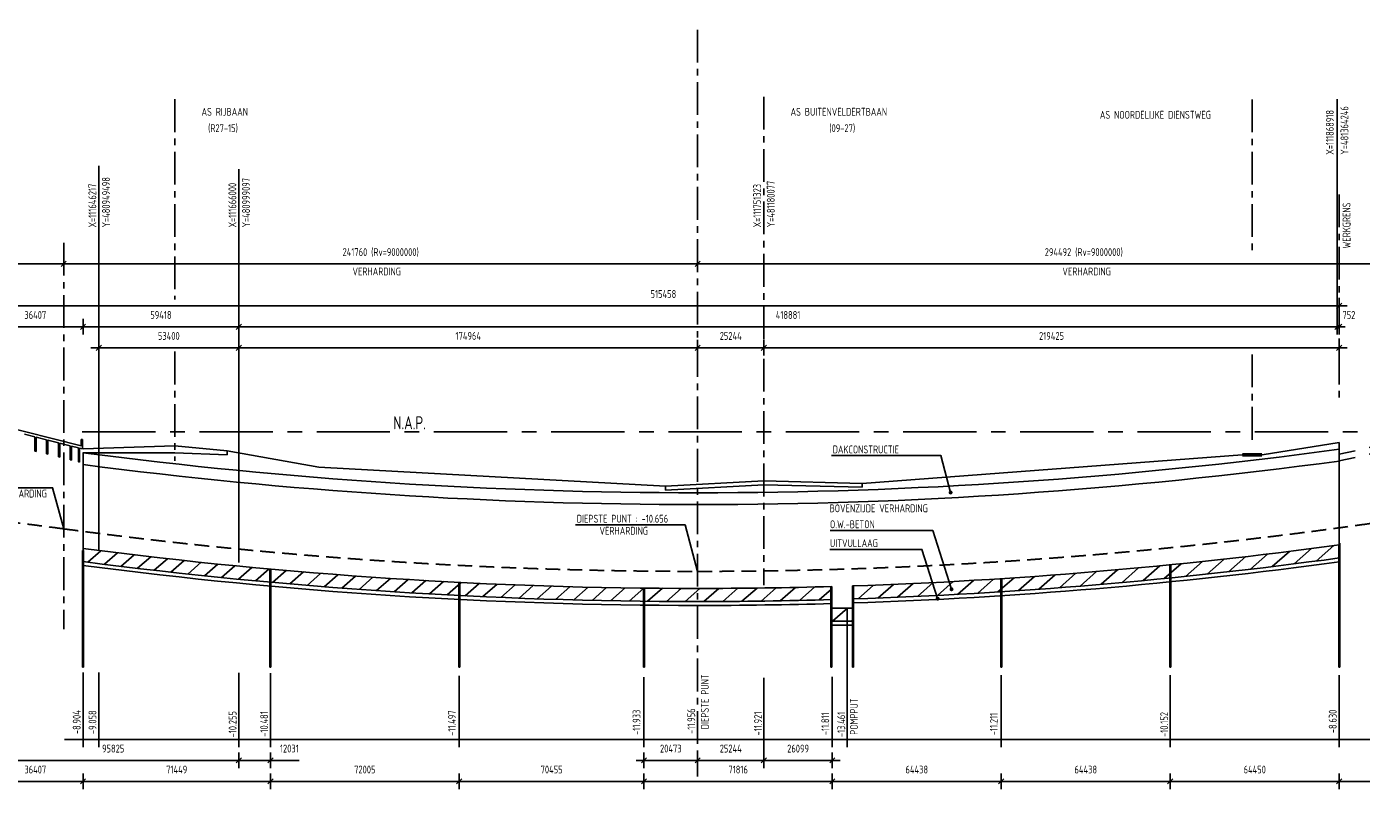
# Model space of a CAD drawing. Extents: x 0 to 1189000, y 0 to 841000.
# Tile 6 of 20: x 280356 to 789293, y 312884 to 612687. Entities that reach past the tile are written whole.
import ezdxf
from ezdxf.enums import TextEntityAlignment as Align

# ---------------------------------------------------------------- set-up
doc = ezdxf.new("R2010")
doc.units = 0
doc.header["$LTSCALE"] = 10000
doc.header["$MEASUREMENT"] = 0
for name, pattern in [('CENTER', [2, 1.25, -0.25, 0.25, -0.25]), ('DASHED', [0.75, 0.5, -0.25]), ('HIDDEN', [0.375, 0.25, -0.125])]:
    doc.linetypes.add(name, pattern=pattern)
doc.layers.get('0').update_dxf_attribs({"linetype": 'CONTINUOUS'})
doc.layers.get('DEFPOINTS').update_dxf_attribs({"linetype": 'CONTINUOUS'})
for name, color, linetype in [('291', 7, 'CONTINUOUS'), ('3001', 7, 'CONTINUOUS'), ('3002', 2, 'CONTINUOUS'), ('3003', 4, 'CONTINUOUS'), ('3071', 7, 'CONTINUOUS'), ('3081', 7, 'CONTINUOUS'), ('3082', 2, 'CONTINUOUS'), ('3083', 4, 'CONTINUOUS'), ('3091', 7, 'CONTINUOUS')]:
    doc.layers.add(name, color=color, linetype=linetype)
doc.styles.add('ISO', font='ISO', dxfattribs={"width": 0.8})
doc.styles.get("Standard").update_dxf_attribs({"font": 'SIMPLEX.SHX'})
doc.dimstyles.get("Standard").update_dxf_attribs({"dimtxt": 0.18, "dimasz": 0.18, "dimexe": 0.18, "dimexo": 0.0625, "dimgap": 0.09, "dimtad": 0, "dimtih": 1, "dimtoh": 1, "dimdec": 4, "dimzin": 0, "dimtxsty": 'STANDARD', "dimcen": 0.09, "dimazin": 3, "dimtfac": 1, "dimtdec": 4, "dimtofl": 0, "dimtmove": 0, "dimatfit": 3, "dimtolj": 1, "dimtzin": 0})

# ---------------------------------------------------------------- blocks, each defined once
blk = doc.blocks.new('DIMTICK')
at = {"color": 2}
blk.add_line((-1, -1), (1, 1), dxfattribs=at)
for p, q in [((3, 0), (-1, 0)), ((0, -3), (0, 3))]:
    blk.add_line(p, q)
blk = doc.blocks.new('*D16')
at = {"color": 0, "linetype": 'BYBLOCK'}
blk.add_line((516745, 324709), (586561, 324709), dxfattribs=at)
at = {"layer": 'DEFPOINTS', "color": 0, "linetype": 'BYBLOCK'}
for p in [(515745, 324543), (587561, 324709), (587561, 324543)]:
    blk.add_point(p, dxfattribs=at)
at = {"color": 0, "linetype": 'BYBLOCK', "xscale": 1000, "yscale": 1000, "zscale": 1000, "rotation": 180}
blk.add_blockref('DIMTICK', (515745, 324709), dxfattribs=at)
at = {"color": 0, "linetype": 'BYBLOCK', "xscale": 1000, "yscale": 1000, "zscale": 1000}
blk.add_blockref('DIMTICK', (587561, 324709), dxfattribs=at)
at = {"color": 2, "linetype": 'BYBLOCK', "style": 'ISO', "width": 0.8}
blk.add_text('71816', height=3000, dxfattribs=at).set_placement((551653, 327708), align=Align.CENTER)
blk = doc.blocks.new('*D5')
at = {"color": 0, "linetype": 'BYBLOCK'}
blk.add_line((582845, 399055), (606089, 399055), dxfattribs=at)
at = {"layer": 'DEFPOINTS', "color": 0, "linetype": 'BYBLOCK'}
for p in [(581845, 399120), (607089, 399120), (607089, 399055)]:
    blk.add_point(p, dxfattribs=at)
at = {"color": 0, "linetype": 'BYBLOCK', "xscale": 1000, "yscale": 1000, "zscale": 1000, "rotation": 180}
blk.add_blockref('DIMTICK', (581845, 399055), dxfattribs=at)
at = {"color": 0, "linetype": 'BYBLOCK', "xscale": 1000, "yscale": 1000, "zscale": 1000}
blk.add_blockref('DIMTICK', (607089, 399055), dxfattribs=at)
at = {"color": 2, "linetype": 'BYBLOCK', "style": 'ISO', "width": 0.8}
blk.add_text('25244', height=3000, dxfattribs=at).set_placement((594467, 402053), align=Align.CENTER)
blk = doc.blocks.new('*D14')
at = {"color": 0, "linetype": 'BYBLOCK'}
blk.add_line((535218, 332709), (516745, 332709), dxfattribs=at)
at = {"layer": 'DEFPOINTS', "color": 0, "linetype": 'BYBLOCK'}
for p in [(515745, 332709), (515745, 332709), (536218, 332709)]:
    blk.add_point(p, dxfattribs=at)
at = {"color": 0, "linetype": 'BYBLOCK', "xscale": 1000, "yscale": 1000, "zscale": 1000, "rotation": 180}
blk.add_blockref('DIMTICK', (515745, 332709), dxfattribs=at)
at = {"color": 0, "linetype": 'BYBLOCK', "xscale": 1000, "yscale": 1000, "zscale": 1000}
blk.add_blockref('DIMTICK', (536218, 332709), dxfattribs=at)
at = {"color": 2, "linetype": 'BYBLOCK', "style": 'ISO', "width": 0.8}
blk.add_text('20473', height=3000, dxfattribs=at).set_placement((525982, 335708), align=Align.CENTER)
blk = doc.blocks.new('*D15')
at = {"color": 0, "linetype": 'BYBLOCK'}
blk.add_line((562462, 332709), (586561, 332709), dxfattribs=at)
at = {"layer": 'DEFPOINTS', "color": 0, "linetype": 'BYBLOCK'}
for p in [(561462, 332709), (587561, 332709), (587561, 332709)]:
    blk.add_point(p, dxfattribs=at)
at = {"color": 0, "linetype": 'BYBLOCK', "xscale": 1000, "yscale": 1000, "zscale": 1000, "rotation": 180}
blk.add_blockref('DIMTICK', (561462, 332709), dxfattribs=at)
at = {"color": 0, "linetype": 'BYBLOCK', "xscale": 1000, "yscale": 1000, "zscale": 1000}
blk.add_blockref('DIMTICK', (587561, 332709), dxfattribs=at)
at = {"color": 2, "linetype": 'BYBLOCK', "style": 'ISO', "width": 0.8}
blk.add_text('26099', height=3000, dxfattribs=at).set_placement((574512, 335708), align=Align.CENTER)
blk = doc.blocks.new('*D22')
at = {"color": 0, "linetype": 'BYBLOCK'}
blk.add_line((717437, 324709), (779887, 324709), dxfattribs=at)
at = {"layer": 'DEFPOINTS', "color": 0, "linetype": 'BYBLOCK'}
for p in [(716437, 324543), (780887, 324709), (780887, 324543)]:
    blk.add_point(p, dxfattribs=at)
at = {"color": 0, "linetype": 'BYBLOCK', "xscale": 1000, "yscale": 1000, "zscale": 1000, "rotation": 180}
blk.add_blockref('DIMTICK', (716437, 324709), dxfattribs=at)
at = {"color": 0, "linetype": 'BYBLOCK', "xscale": 1000, "yscale": 1000, "zscale": 1000}
blk.add_blockref('DIMTICK', (780887, 324709), dxfattribs=at)
at = {"color": 2, "linetype": 'BYBLOCK', "style": 'ISO', "width": 0.8}
blk.add_text('64450', height=3000, dxfattribs=at).set_placement((748662, 327708), align=Align.CENTER)
blk = doc.blocks.new('*D18')
at = {"color": 0, "linetype": 'BYBLOCK'}
blk.add_line((652999, 324709), (715437, 324709), dxfattribs=at)
at = {"layer": 'DEFPOINTS', "color": 0, "linetype": 'BYBLOCK'}
for p in [(651999, 324543), (716437, 324709), (716437, 324543)]:
    blk.add_point(p, dxfattribs=at)
at = {"color": 0, "linetype": 'BYBLOCK', "xscale": 1000, "yscale": 1000, "zscale": 1000, "rotation": 180}
blk.add_blockref('DIMTICK', (651999, 324709), dxfattribs=at)
at = {"color": 0, "linetype": 'BYBLOCK', "xscale": 1000, "yscale": 1000, "zscale": 1000}
blk.add_blockref('DIMTICK', (716437, 324709), dxfattribs=at)
at = {"color": 2, "linetype": 'BYBLOCK', "style": 'ISO', "width": 0.8}
blk.add_text('64438', height=3000, dxfattribs=at).set_placement((684218, 327708), align=Align.CENTER)
blk = doc.blocks.new('*D17')
at = {"color": 0, "linetype": 'BYBLOCK'}
blk.add_line((588561, 324709), (650999, 324709), dxfattribs=at)
at = {"layer": 'DEFPOINTS', "color": 0, "linetype": 'BYBLOCK'}
for p in [(587561, 324543), (651999, 324709), (651999, 324543)]:
    blk.add_point(p, dxfattribs=at)
at = {"color": 0, "linetype": 'BYBLOCK', "xscale": 1000, "yscale": 1000, "zscale": 1000, "rotation": 180}
blk.add_blockref('DIMTICK', (587561, 324709), dxfattribs=at)
at = {"color": 0, "linetype": 'BYBLOCK', "xscale": 1000, "yscale": 1000, "zscale": 1000}
blk.add_blockref('DIMTICK', (651999, 324709), dxfattribs=at)
at = {"color": 2, "linetype": 'BYBLOCK', "style": 'ISO', "width": 0.8}
blk.add_text('64438', height=3000, dxfattribs=at).set_placement((619780, 327708), align=Align.CENTER)
blk = doc.blocks.new('*D21')
at = {"color": 0, "linetype": 'BYBLOCK'}
for p, q in [((360254, 332709), (359254, 332709)), ((361254, 332709), (373285, 332709)), ((374285, 332709), (375285, 332709)), ((375285, 332709), (384252, 332709))]:
    blk.add_line(p, q, dxfattribs=at)
at = {"layer": 'DEFPOINTS', "color": 0, "linetype": 'BYBLOCK'}
for p in [(361254, 332290), (373285, 332709), (373285, 332290)]:
    blk.add_point(p, dxfattribs=at)
at = {"color": 0, "linetype": 'BYBLOCK', "xscale": 1000, "yscale": 1000, "zscale": 1000}
blk.add_blockref('DIMTICK', (361254, 332709), dxfattribs=at)
at = {"color": 0, "linetype": 'BYBLOCK', "xscale": 1000, "yscale": 1000, "zscale": 1000, "rotation": 180}
blk.add_blockref('DIMTICK', (373285, 332709), dxfattribs=at)
at = {"color": 2, "linetype": 'BYBLOCK', "style": 'ISO', "width": 0.8}
blk.add_text('12031', height=3000, dxfattribs=at).set_placement((380519, 335708), align=Align.CENTER)
blk = doc.blocks.new('*D27')
at = {"color": 0, "linetype": 'BYBLOCK'}
blk.add_line((372285, 324709), (302836, 324709), dxfattribs=at)
at = {"layer": 'DEFPOINTS', "color": 0, "linetype": 'BYBLOCK'}
for p in [(301836, 324709), (301836, 324709), (373285, 324709)]:
    blk.add_point(p, dxfattribs=at)
at = {"color": 0, "linetype": 'BYBLOCK', "xscale": 1000, "yscale": 1000, "zscale": 1000, "rotation": 180}
blk.add_blockref('DIMTICK', (301836, 324709), dxfattribs=at)
at = {"color": 0, "linetype": 'BYBLOCK', "xscale": 1000, "yscale": 1000, "zscale": 1000}
blk.add_blockref('DIMTICK', (373285, 324709), dxfattribs=at)
at = {"color": 2, "linetype": 'BYBLOCK', "style": 'ISO', "width": 0.8}
blk.add_text('71449', height=3000, dxfattribs=at).set_placement((337561, 327708), align=Align.CENTER)
blk = doc.blocks.new('*D19')
at = {"color": 0, "linetype": 'BYBLOCK'}
blk.add_line((446290, 324709), (514745, 324709), dxfattribs=at)
at = {"layer": 'DEFPOINTS', "color": 0, "linetype": 'BYBLOCK'}
for p in [(445290, 324543), (515745, 324709), (515745, 324543)]:
    blk.add_point(p, dxfattribs=at)
at = {"color": 0, "linetype": 'BYBLOCK', "xscale": 1000, "yscale": 1000, "zscale": 1000, "rotation": 180}
blk.add_blockref('DIMTICK', (445290, 324709), dxfattribs=at)
at = {"color": 0, "linetype": 'BYBLOCK', "xscale": 1000, "yscale": 1000, "zscale": 1000}
blk.add_blockref('DIMTICK', (515745, 324709), dxfattribs=at)
at = {"color": 2, "linetype": 'BYBLOCK', "style": 'ISO', "width": 0.8}
blk.add_text('70455', height=3000, dxfattribs=at).set_placement((480518, 327708), align=Align.CENTER)
blk = doc.blocks.new('*D20')
at = {"color": 0, "linetype": 'BYBLOCK'}
blk.add_line((374285, 324709), (444290, 324709), dxfattribs=at)
at = {"layer": 'DEFPOINTS', "color": 0, "linetype": 'BYBLOCK'}
for p in [(373285, 324543), (445290, 324709), (445290, 324543)]:
    blk.add_point(p, dxfattribs=at)
at = {"color": 0, "linetype": 'BYBLOCK', "xscale": 1000, "yscale": 1000, "zscale": 1000, "rotation": 180}
blk.add_blockref('DIMTICK', (373285, 324709), dxfattribs=at)
at = {"color": 0, "linetype": 'BYBLOCK', "xscale": 1000, "yscale": 1000, "zscale": 1000}
blk.add_blockref('DIMTICK', (445290, 324709), dxfattribs=at)
at = {"color": 2, "linetype": 'BYBLOCK', "style": 'ISO', "width": 0.8}
blk.add_text('72005', height=3000, dxfattribs=at).set_placement((409288, 327708), align=Align.CENTER)
blk = doc.blocks.new('*D33')
at = {"color": 0, "linetype": 'BYBLOCK'}
blk.add_line((302836, 498169), (360254, 498169), dxfattribs=at)
at = {"layer": 'DEFPOINTS', "color": 0, "linetype": 'BYBLOCK'}
for p in [(301836, 498169), (361254, 498169), (361254, 498169)]:
    blk.add_point(p, dxfattribs=at)
at = {"color": 0, "linetype": 'BYBLOCK', "xscale": 1000, "yscale": 1000, "zscale": 1000, "rotation": 180}
blk.add_blockref('DIMTICK', (301836, 498169), dxfattribs=at)
at = {"color": 0, "linetype": 'BYBLOCK', "xscale": 1000, "yscale": 1000, "zscale": 1000}
blk.add_blockref('DIMTICK', (361254, 498169), dxfattribs=at)
at = {"color": 2, "linetype": 'BYBLOCK', "style": 'ISO', "width": 0.8}
blk.add_text('59418', height=3000, dxfattribs=at).set_placement((331545, 501168), align=Align.CENTER)
blk = doc.blocks.new('*D6')
at = {"color": 0, "linetype": 'BYBLOCK'}
blk.add_line((362254, 439491), (779135, 439491), dxfattribs=at)
at = {"layer": 'DEFPOINTS', "color": 0, "linetype": 'BYBLOCK'}
for p in [(361254, 439281), (780135, 439491), (780135, 439281)]:
    blk.add_point(p, dxfattribs=at)
at = {"color": 0, "linetype": 'BYBLOCK', "xscale": 1000, "yscale": 1000, "zscale": 1000, "rotation": 180}
blk.add_blockref('DIMTICK', (361254, 439491), dxfattribs=at)
at = {"color": 0, "linetype": 'BYBLOCK', "xscale": 1000, "yscale": 1000, "zscale": 1000}
blk.add_blockref('DIMTICK', (780135, 439491), dxfattribs=at)
at = {"color": 2, "linetype": 'BYBLOCK', "style": 'ISO', "width": 0.8}
blk.add_text('418881', height=3000, dxfattribs=at).set_placement((570695, 442490), align=Align.CENTER)
blk = doc.blocks.new('*D25')
at = {"color": 0, "linetype": 'BYBLOCK'}
blk.add_line((562462, 490169), (779887, 490169), dxfattribs=at)
at = {"layer": 'DEFPOINTS', "color": 0, "linetype": 'BYBLOCK'}
for p in [(561462, 490169), (780887, 490169), (780887, 490169)]:
    blk.add_point(p, dxfattribs=at)
at = {"color": 0, "linetype": 'BYBLOCK', "xscale": 1000, "yscale": 1000, "zscale": 1000, "rotation": 180}
blk.add_blockref('DIMTICK', (561462, 490169), dxfattribs=at)
at = {"color": 0, "linetype": 'BYBLOCK', "xscale": 1000, "yscale": 1000, "zscale": 1000}
blk.add_blockref('DIMTICK', (780887, 490169), dxfattribs=at)
at = {"color": 2, "linetype": 'BYBLOCK', "style": 'ISO', "width": 0.8}
blk.add_text('219425', height=3000, dxfattribs=at).set_placement((671175, 493168), align=Align.CENTER)
blk = doc.blocks.new('*D9')
at = {"color": 0, "linetype": 'BYBLOCK'}
blk.add_line((308854, 422335), (360254, 422335), dxfattribs=at)
at = {"layer": 'DEFPOINTS', "color": 0, "linetype": 'BYBLOCK'}
for p in [(307854, 422335), (361254, 422335), (361254, 422335)]:
    blk.add_point(p, dxfattribs=at)
at = {"color": 0, "linetype": 'BYBLOCK', "xscale": 1000, "yscale": 1000, "zscale": 1000, "rotation": 180}
blk.add_blockref('DIMTICK', (307854, 422335), dxfattribs=at)
at = {"color": 0, "linetype": 'BYBLOCK', "xscale": 1000, "yscale": 1000, "zscale": 1000}
blk.add_blockref('DIMTICK', (361254, 422335), dxfattribs=at)
at = {"color": 2, "linetype": 'BYBLOCK', "style": 'ISO', "width": 0.8}
blk.add_text('53400', height=3000, dxfattribs=at).set_placement((334554, 425333), align=Align.CENTER)
blk = doc.blocks.new('*D8')
at = {"color": 0, "linetype": 'BYBLOCK'}
blk.add_line((362254, 422335), (535218, 422335), dxfattribs=at)
at = {"layer": 'DEFPOINTS', "color": 0, "linetype": 'BYBLOCK'}
for p in [(361254, 422335), (536218, 422335), (536218, 422335)]:
    blk.add_point(p, dxfattribs=at)
at = {"color": 0, "linetype": 'BYBLOCK', "xscale": 1000, "yscale": 1000, "zscale": 1000, "rotation": 180}
blk.add_blockref('DIMTICK', (361254, 422335), dxfattribs=at)
at = {"color": 0, "linetype": 'BYBLOCK', "xscale": 1000, "yscale": 1000, "zscale": 1000}
blk.add_blockref('DIMTICK', (536218, 422335), dxfattribs=at)
at = {"color": 2, "linetype": 'BYBLOCK', "style": 'ISO', "width": 0.8}
blk.add_text('174964', height=3000, dxfattribs=at).set_placement((448736, 425333), align=Align.CENTER)
blk = doc.blocks.new('*D40')
at = {"color": 0, "linetype": 'BYBLOCK'}
blk.add_line((295458, 522169), (535218, 522169), dxfattribs=at)
at = {"layer": 'DEFPOINTS', "color": 0, "linetype": 'BYBLOCK'}
for p in [(294458, 520759), (536218, 522169), (536218, 457448)]:
    blk.add_point(p, dxfattribs=at)
at = {"color": 0, "linetype": 'BYBLOCK', "xscale": 1000, "yscale": 1000, "zscale": 1000, "rotation": 180}
blk.add_blockref('DIMTICK', (294458, 522169), dxfattribs=at)
at = {"color": 0, "linetype": 'BYBLOCK', "xscale": 1000, "yscale": 1000, "zscale": 1000}
blk.add_blockref('DIMTICK', (536218, 522169), dxfattribs=at)
at = {"color": 2, "linetype": 'BYBLOCK', "style": 'ISO', "width": 0.8}
blk.add_text('241760 (Rv=9000000)', height=3000, dxfattribs=at).set_placement((415338, 525168), align=Align.CENTER)
blk = doc.blocks.new('*D7')
at = {"color": 0, "linetype": 'BYBLOCK'}
blk.add_line((537218, 422335), (560462, 422335), dxfattribs=at)
at = {"layer": 'DEFPOINTS', "color": 0, "linetype": 'BYBLOCK'}
for p in [(536218, 422399), (561462, 422399), (561462, 422335)]:
    blk.add_point(p, dxfattribs=at)
at = {"color": 0, "linetype": 'BYBLOCK', "xscale": 1000, "yscale": 1000, "zscale": 1000, "rotation": 180}
blk.add_blockref('DIMTICK', (536218, 422335), dxfattribs=at)
at = {"color": 0, "linetype": 'BYBLOCK', "xscale": 1000, "yscale": 1000, "zscale": 1000}
blk.add_blockref('DIMTICK', (561462, 422335), dxfattribs=at)
at = {"color": 2, "linetype": 'BYBLOCK', "style": 'ISO', "width": 0.8}
blk.add_text('25244', height=3000, dxfattribs=at).set_placement((548840, 425333), align=Align.CENTER)
blk = doc.blocks.new('*D23')
at = {"color": 0, "linetype": 'BYBLOCK'}
blk.add_line((266429, 506169), (779887, 506169), dxfattribs=at)
at = {"layer": 'DEFPOINTS', "color": 0, "linetype": 'BYBLOCK'}
for p in [(265429, 505838), (780887, 506169), (780887, 505838)]:
    blk.add_point(p, dxfattribs=at)
at = {"color": 0, "linetype": 'BYBLOCK', "xscale": 1000, "yscale": 1000, "zscale": 1000, "rotation": 180}
blk.add_blockref('DIMTICK', (265429, 506169), dxfattribs=at)
at = {"color": 0, "linetype": 'BYBLOCK', "xscale": 1000, "yscale": 1000, "zscale": 1000}
blk.add_blockref('DIMTICK', (780887, 506169), dxfattribs=at)
at = {"color": 2, "linetype": 'BYBLOCK', "style": 'ISO', "width": 0.8}
blk.add_text('515458', height=3000, dxfattribs=at).set_placement((523158, 509168), align=Align.CENTER)
blk = doc.blocks.new('*D39')
at = {"color": 0, "linetype": 'BYBLOCK'}
blk.add_line((537218, 522169), (829710, 522169), dxfattribs=at)
at = {"layer": 'DEFPOINTS', "color": 0, "linetype": 'BYBLOCK'}
for p in [(536218, 522169), (830710, 522169), (830710, 522169)]:
    blk.add_point(p, dxfattribs=at)
at = {"color": 0, "linetype": 'BYBLOCK', "xscale": 1000, "yscale": 1000, "zscale": 1000, "rotation": 180}
blk.add_blockref('DIMTICK', (536218, 522169), dxfattribs=at)
at = {"color": 0, "linetype": 'BYBLOCK', "xscale": 1000, "yscale": 1000, "zscale": 1000}
blk.add_blockref('DIMTICK', (830710, 522169), dxfattribs=at)
at = {"color": 2, "linetype": 'BYBLOCK', "style": 'ISO', "width": 0.8}
blk.add_text('294492 (Rv=9000000)', height=3000, dxfattribs=at).set_placement((683464, 525168), align=Align.CENTER)
blk = doc.blocks.new('*D37')
at = {"color": 0, "linetype": 'BYBLOCK'}
blk.add_line((26837, 522169), (293458, 522169), dxfattribs=at)
at = {"layer": 'DEFPOINTS', "color": 0, "linetype": 'BYBLOCK'}
for p in [(25837, 530169), (294458, 530169), (294458, 522169)]:
    blk.add_point(p, dxfattribs=at)
at = {"color": 0, "linetype": 'BYBLOCK', "xscale": 1000, "yscale": 1000, "zscale": 1000, "rotation": 180}
blk.add_blockref('DIMTICK', (25837, 522169), dxfattribs=at)
at = {"color": 0, "linetype": 'BYBLOCK', "xscale": 1000, "yscale": 1000, "zscale": 1000}
blk.add_blockref('DIMTICK', (294458, 522169), dxfattribs=at)
at = {"color": 2, "linetype": 'BYBLOCK', "style": 'ISO', "width": 0.8}
blk.add_text('268621 (Rv=10000000)', height=3000, dxfattribs=at).set_placement((160148, 525168), align=Align.CENTER)
blk = doc.blocks.new('VERTALIG')
at = {"layer": '3001', "linetype": 'DASHED'}
for p, q in [((348917, 15853), (244669, 11238)), ((348917, 15353), (244669, 10738))]:
    blk.add_line(p, q, dxfattribs=at)
at = {"layer": '3001', "linetype": 'CENTER'}
blk.add_line((-234725, 12956), (621705, 12956), dxfattribs=at)
at = {"layer": '3001'}
for p, q in [((-179389, 11497), (-144450, 10248)), ((215257, 11195), (244669, 12129)), ((-12255, 8805), (-144450, 10248)), ((62746, 9016), (207657, 11195)), ((115606, -5000), (115956, -5000)), ((180044, -5000), (180394, -5000))]:
    blk.add_line(p, q, dxfattribs=at)
at = {"layer": '3001', "linetype": 'HIDDEN'}
blk.add_lwpolyline([(-241760, 5548, 0.0067165), (0, 2300, 0.0067165)], format="xyb", dxfattribs=at)
at = {"layer": '3001'}
for radius, start, end in [(8994003, 268.5067139, 270), (8994003, 270, 271.5588421), (8994903, 268.5068633, 270), (8994903, 270, 271.5586861)]:
    blk.add_arc((0, 9002300), radius, start, end, dxfattribs=at)
at = {"layer": '3001', "linetype": 'HIDDEN'}
for centre, radius, start, end in [((-510382, -9990844), 10000000, 88.4607229, 89.999993), ((0, 9002300), 9000000, 270, 271.875129)]:
    blk.add_arc(centre, radius, start, end, dxfattribs=at)
at = {"layer": '3002'}
for p, q in [((-270565, 13665), (-235054, 11882)), ((-252753, 12570), (-256754, 12771)), ((-252748, 11488), (-252753, 12570)), ((-252253, 12545), (-252248, 11463)), ((-248252, 12344), (-252253, 12545)), ((-248252, 12344), (-248247, 11262)), ((-235056, 12372), (-234556, 12374)), ((-235056, 12372), (-235054, 11882)), ((-234556, 12374), (-234553, 11656)), ((-252748, 11488), (-252248, 11463)), ((-248247, 11262), (-247747, 11237)), ((-243251, 12093), (-239250, 11892)), ((-243251, 12093), (-243246, 11011)), ((-239250, 11892), (-239245, 10810)), ((-238750, 11867), (-236169, 11737)), ((-238750, 11867), (-238745, 10784)), ((-236169, 11737), (-236164, 10655)), ((-235668, 11712), (-234553, 11656)), ((-235668, 11712), (-235664, 10630)), ((-243746, 11036), (-243246, 11011)), ((-239245, 10810), (-238745, 10784)), ((-236164, 10655), (-235664, 10630))]:
    blk.add_line(p, q, dxfattribs=at)
blk.add_lwpolyline([(-247747, 11237), (-247752, 12319), (-243751, 12118), (-243746, 11036)], dxfattribs=at)
at = {"layer": '3003'}
for p, q in [((-234387, 11651), (-199389, 11874)), ((-234382, 11363), (-234382, 2752)), ((-234382, 11351), (-199384, 11340)), ((-179393, 11197), (-199393, 11340)), ((-179389, 11497), (-199389, 11874)), ((-179393, 11497), (-179393, 11197)), ((244669, 12129), (244669, 3025)), ((-12255, 8805), (25239, 9211)), ((25247, 9211), (62746, 9016)), ((-12255, 8805), (-12250, 8505)), ((-12250, 8505), (25244, 8911)), ((25244, 8911), (62743, 8716)), ((62746, 9016), (62743, 8716)), ((50844, -505), (59444, -505)), ((50844, -1505), (59444, -1505)), ((50844, -1805), (59444, -1805))]:
    blk.add_line(p, q, dxfattribs=at)
at = {"layer": '3003', "linetype": 'CENTER'}
for p, q in [((51019, 1145), (51019, -1505)), ((59269, 1196), (59269, -1505))]:
    blk.add_line(p, q, dxfattribs=at)
at = {"layer": '3003', "const_width": 300}
blk.add_lwpolyline([(215257, 11195), (207657, 11195)], dxfattribs=at)
at = {"layer": '3003'}
blk.add_lwpolyline([(-234382, 4052, 0.0065105), (0, 1000, 0.0067165)], format="xyb", dxfattribs=at)
for radius, start, end in [(9001300, 270.3761525, 271.5575781), (9002300, 270.3761107, 271.5574051), (9002300, 268.5080905, 270), (9002600, 268.5081402, 270), (9002600, 270.3761107, 271.5573539), (9001300, 270, 270.3258658), (9002300, 270, 270.3258296), (9002600, 270, 270.3258296)]:
    blk.add_arc((0, 9002300), radius, start, end, dxfattribs=at)
at = {"layer": '3071', "color": 0}
for p, q in [((235898, 3091), (242579, 4269)), ((-232503, 3003), (-227548, 3877)), ((-226213, 2843), (-221241, 3719)), ((-219902, 2686), (-214913, 3566)), ((-213569, 2534), (-208562, 3417)), ((-207213, 2385), (-202188, 3271)), ((-200834, 2241), (-195792, 3130)), ((186085, 1923), (192525, 3059)), ((194263, 2096), (200742, 3239)), ((202490, 2278), (209008, 3427)), ((210766, 2468), (217323, 3624)), ((219092, 2666), (225690, 3830)), ((227469, 2874), (234108, 4045)), ((-194433, 2100), (-189373, 2992)), ((-188009, 1963), (-182930, 2859)), ((-181561, 1831), (-176464, 2730)), ((-175090, 1703), (-169974, 2605)), ((-168595, 1579), (-163459, 2484)), ((-162075, 1459), (-156921, 2368)), ((-155532, 1344), (-150358, 2256)), ((-148963, 1233), (-143770, 2148)), ((-142370, 1126), (-137157, 2045)), ((137983, 1058), (144208, 2155)), ((145888, 1182), (152148, 2286)), ((153837, 1315), (160132, 2424)), ((161831, 1455), (168161, 2571)), ((169869, 1603), (176236, 2725)), ((177954, 1759), (184357, 2888)), ((-135751, 1024), (-130518, 1946)), ((-129107, 926), (-123854, 1852)), ((-122437, 833), (-117163, 1763)), ((-115741, 744), (-110447, 1678)), ((-109019, 660), (-103703, 1597)), ((-102269, 581), (-96933, 1522)), ((-95493, 506), (-90135, 1451)), ((-88689, 437), (-83309, 1386)), ((-81858, 372), (-76456, 1325)), ((-74998, 312), (-69574, 1269)), ((-68110, 258), (-62663, 1218)), ((-61194, 208), (-55724, 1172)), ((-54248, 163), (-48755, 1132)), ((-47272, 124), (-41756, 1097)), ((-40267, 90), (-34727, 1067)), ((-33232, 61), (-27667, 1043)), ((-26165, 38), (-20576, 1024)), ((16900, 16), (22643, 1028)), ((24193, 33), (29962, 1050)), ((31520, 55), (37317, 1077)), ((38881, 84), (44706, 1111)), ((59269, 1140), (59592, 1197)), ((61180, 208), (67090, 1250)), ((68685, 262), (74625, 1309)), ((76228, 323), (82197, 1375)), ((83809, 390), (89808, 1448)), ((91428, 464), (97458, 1528)), ((99086, 545), (105147, 1614)), ((106783, 633), (112877, 1708)), ((114521, 728), (120647, 1809)), ((122300, 831), (128458, 1917)), ((130120, 940), (136312, 2032)), ((-19068, 20), (-13454, 1010)), ((-11939, 8), (-6300, 1002)), ((-4778, 1), (886, 1000)), ((2415, 0), (8105, 1004)), ((9641, 5), (15357, 1013)), ((46278, 119), (51019, 955)), ((51463, -1505), (57134, -505)), ((58662, -1505), (59269, -1398))]:
    blk.add_line(p, q, dxfattribs=at)
at = {"layer": '3081'}
for p, q in [((244494, 4305), (244494, -5000)), ((244844, 4442), (244844, -5000)), ((-234557, 3897), (-234557, -5000)), ((-234207, 3897), (-234207, -5000)), ((-163108, 2486), (-163108, -5000)), ((-162758, 2486), (-162758, -5000)), ((180044, 2779), (180044, -5000)), ((180394, 2779), (180394, -5000)), ((-91103, 1464), (-91103, -5000)), ((-90753, 1464), (-90753, -5000)), ((-20648, 1023), (-20648, -5000)), ((-20298, 1023), (-20298, -5000)), ((50844, 1145), (50844, -5000)), ((51194, 1146), (51194, -5000)), ((59094, 1194), (59094, -5000)), ((59444, 1146), (59444, -5000)), ((115606, 1735), (115606, -5000)), ((115956, 1735), (115956, -5000)), ((-234557, -5000), (-234207, -5000)), ((-163108, -5000), (-162758, -5000)), ((-91103, -5000), (-90753, -5000)), ((-20648, -5000), (-20298, -5000)), ((50844, -5000), (51194, -5000)), ((59094, -5000), (59444, -5000)), ((244494, -5000), (244844, -5000))]:
    blk.add_line(p, q, dxfattribs=at)
at = {"layer": 'DEFPOINTS', "color": 0, "linetype": 'BYBLOCK'}
blk.add_point((-1, 9), dxfattribs=at)
blk = doc.blocks.new('*D32')
at = {"color": 0, "linetype": 'BYBLOCK'}
blk.add_line((266429, 498169), (300836, 498169), dxfattribs=at)
at = {"layer": 'DEFPOINTS', "color": 0, "linetype": 'BYBLOCK'}
for p in [(265429, 498169), (301836, 498169), (301836, 498169)]:
    blk.add_point(p, dxfattribs=at)
at = {"color": 0, "linetype": 'BYBLOCK', "xscale": 1000, "yscale": 1000, "zscale": 1000, "rotation": 180}
blk.add_blockref('DIMTICK', (265429, 498169), dxfattribs=at)
at = {"color": 0, "linetype": 'BYBLOCK', "xscale": 1000, "yscale": 1000, "zscale": 1000}
blk.add_blockref('DIMTICK', (301836, 498169), dxfattribs=at)
at = {"color": 2, "linetype": 'BYBLOCK', "style": 'ISO', "width": 0.8}
blk.add_text('36407', height=3000, dxfattribs=at).set_placement((283633, 501168), align=Align.CENTER)
blk = doc.blocks.new('*D26')
at = {"color": 0, "linetype": 'BYBLOCK'}
blk.add_line((300836, 324709), (266429, 324709), dxfattribs=at)
at = {"layer": 'DEFPOINTS', "color": 0, "linetype": 'BYBLOCK'}
for p in [(265429, 324709), (265429, 324709), (301836, 324709)]:
    blk.add_point(p, dxfattribs=at)
at = {"color": 0, "linetype": 'BYBLOCK', "xscale": 1000, "yscale": 1000, "zscale": 1000, "rotation": 180}
blk.add_blockref('DIMTICK', (265429, 324709), dxfattribs=at)
at = {"color": 0, "linetype": 'BYBLOCK', "xscale": 1000, "yscale": 1000, "zscale": 1000}
blk.add_blockref('DIMTICK', (301836, 324709), dxfattribs=at)
at = {"color": 2, "linetype": 'BYBLOCK', "style": 'ISO', "width": 0.8}
blk.add_text('36407', height=3000, dxfattribs=at).set_placement((283633, 327708), align=Align.CENTER)
blk = doc.blocks.new('*D24')
at = {"color": 0, "linetype": 'BYBLOCK'}
for p, q in [((779135, 498169), (778135, 498169)), ((780135, 498169), (780887, 498169)), ((781887, 498169), (782887, 498169))]:
    blk.add_line(p, q, dxfattribs=at)
at = {"layer": 'DEFPOINTS', "color": 0, "linetype": 'BYBLOCK'}
for p in [(780135, 498169), (780887, 498169), (780887, 498169)]:
    blk.add_point(p, dxfattribs=at)
at = {"color": 0, "linetype": 'BYBLOCK', "xscale": 1000, "yscale": 1000, "zscale": 1000, "rotation": 180}
blk.add_blockref('DIMTICK', (780887, 498169), dxfattribs=at)
at = {"color": 0, "linetype": 'BYBLOCK', "xscale": 1000, "yscale": 1000, "zscale": 1000}
blk.add_blockref('DIMTICK', (780135, 498169), dxfattribs=at)
at = {"color": 2, "linetype": 'BYBLOCK', "style": 'ISO', "width": 0.8}
blk.add_text('752', height=3000, dxfattribs=at).set_placement((784556, 501168), align=Align.CENTER)
blk = doc.blocks.new('*D31')
at = {"color": 0, "linetype": 'BYBLOCK'}
blk.add_line((266429, 332709), (360254, 332709), dxfattribs=at)
at = {"layer": 'DEFPOINTS', "color": 0, "linetype": 'BYBLOCK'}
for p in [(265429, 332709), (361254, 332709), (361254, 332709)]:
    blk.add_point(p, dxfattribs=at)
at = {"color": 0, "linetype": 'BYBLOCK', "xscale": 1000, "yscale": 1000, "zscale": 1000, "rotation": 180}
blk.add_blockref('DIMTICK', (265429, 332709), dxfattribs=at)
at = {"color": 0, "linetype": 'BYBLOCK', "xscale": 1000, "yscale": 1000, "zscale": 1000}
blk.add_blockref('DIMTICK', (361254, 332709), dxfattribs=at)
at = {"color": 2, "linetype": 'BYBLOCK', "style": 'ISO', "width": 0.8}
blk.add_text('95825', height=3000, dxfattribs=at).set_placement((313342, 335708), align=Align.CENTER)

msp = doc.modelspace()

# ---------------------------------------------------------------- linework, layer by layer
at = {"layer": '291', "linetype": 'CENTER'}
msp.add_line((536218.31635, 611539.72191), (536218.31635, 326618.25944), dxfattribs=at)
msp.add_arc((546807.15783, -907355.51101), 1600000, 68.64526876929, 96.48236084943, dxfattribs=at)
at = {"layer": '3081', "linetype": 'CENTER'}
for p, q in [((336834.31635, 584960.68828), (336834.31635, 508597.26741)), ((747677.96802, 584941.64209), (747677.96802, 524975.80732)), ((294458.31635, 530211.75769), (294458.31635, 382721.96834)), ((336834.31635, 488693.13946), (336834.31635, 447059.3517)), ((747677.96802, 487582.31564), (747677.96802, 453027.84083))]:
    msp.add_line(p, q, dxfattribs=at)
at = {"layer": '3081'}
for p, q in [((593212.98472, 390640.94293), (593212.98472, 337708.843)), ((301836.31635, 366224.8459), (301836.31635, 337689.57059)), ((307854.42929, 366224.8459), (307854.42929, 337689.57059)), ((361255.31635, 366152.27275), (361255.31635, 337708.843)), ((373285.31635, 365937.97376), (373285.31635, 337708.843)), ((445290.31635, 364915.81918), (445290.31635, 337708.843)), ((515745.31635, 364474.82335), (515745.31635, 337708.843)), ((561462.31635, 364191.68419), (561462.31635, 332164.28798)), ((587561.31635, 364596.7947), (587561.31635, 337708.843)), ((651999.31635, 365186.57958), (651999.31635, 337708.843)), ((716437.31635, 365186.57958), (716437.31635, 337708.843)), ((780887.31635, 365186.57958), (780887.31635, 337708.843)), ((859335.1197, 340708.843), (294746.15455, 340708.843))]:
    msp.add_line(p, q, dxfattribs=at)
for points in [[(336803.50058, 576908.19221, 0, 2000, 0), (339803.50058, 576908.19221, 0, 0, 0), (369389.77904, 576908.19221, 0, 0, 0)], [(561431.50058, 576908.19221, 0, 2000, 0), (564431.50058, 576908.19221, 0, 0, 0), (613467.94079, 576908.19221, 0, 0, 0)], [(747644.21815, 576908.19221, 0, 2000, 0), (744644.21815, 576908.19221, 0, 0, 0), (689184.87005, 576908.19221, 0, 0, 0)], [(637822.7908, 407671.36992, 0, 2000, 0), (637065.96389, 410574.33617, 0, 0, 0), (632665.0274, 426510.20475, 0, 0, 0), (586633.32396, 426510.20475, 0, 0, 0)]]:
    msp.add_lwpolyline(points, format="xyseb", dxfattribs=at)
for points in [[(632684.40474, 434913.16606), (629014.40291, 448990.21751), (587261.46737, 448990.21751)], [(294458.31635, 421031.03626), (290248.97543, 436740.51042), (269371.90474, 436740.51042)], [(536218.31635, 404734.54672), (531443.40491, 422554.75881), (489690.46936, 422554.75881)], [(633033.67373, 397994.9843), (625851.2292, 420417.3613), (586747.28957, 420417.3613)], [(627728.3026, 394434.27853), (621714.44107, 413208.53707), (586602.13911, 413208.53707)]]:
    msp.add_lwpolyline(points, dxfattribs=at)
at = {"layer": '3081', "const_width": 749.25}
for points in [[(632309.02974, 434913.16606, 1), (633059.77974, 434913.16606, 1)], [(632658.29873, 397994.9843, 1), (633409.04873, 397994.9843, 1)], [(627352.9276, 394434.27853, 1), (628103.6776, 394434.27853, 1)]]:
    msp.add_lwpolyline(points, format="xyb", close=True, dxfattribs=at)
at = {"layer": '3091', "linetype": 'CENTER'}
for p, q in [((561462.31635, 585953.81378), (561462.31635, 399609.50231)), ((780887.31635, 548687.23897), (780887.31635, 471200.81674))]:
    msp.add_line(p, q, dxfattribs=at)
at = {"layer": '3091'}
for p, q in [((780135.31635, 584991.44595), (780135.31635, 496329.95023)), ((307854.31635, 559579.98972), (307854.31635, 412824.93337)), ((361254.31635, 558255.54004), (361254.31635, 408247.21761)), ((783887.31635, 324708.843), (859335.1197, 324708.843))]:
    msp.add_line(p, q, dxfattribs=at)

# ---------------------------------------------------------------- block references
at = {"yscale": 5}
msp.add_blockref('VERTALIG', (536218.31635, 393321.76588), dxfattribs=at)

# ---------------------------------------------------------------- texts
at = {"layer": '3082', "style": 'ISO', "width": 0.8}
for s, p in [('AS RIJBAAN', (347032.19669, 578710.20029)), ('AS BUITENVELDERTBAAN', (571660.19669, 578710.20029)), ('AS NOORDELIJKE DIENSTWEG', (689594.94613, 577566.36471)), ('(R27-15)', (349536.04214, 572459.00585)), ('(09-27)', (586421.59424, 572459.00585)), ('VERHARDING', (404593.6823, 517777.91053)), ('VERHARDING', (675306.25104, 517777.91053)), ('DAKCONSTRUCTIE', (587696.35972, 449869.05847)), ('VERHARDING', (269544.27313, 433017.65845)), ('BOVENZIJDE VERHARDING', (586520.73138, 427389.04571)), ('DIEPSTE PUNT : -10.656', (490125.36171, 423433.59977)), ('O.W.-BETON', (586674.15531, 421296.20226)), ('VERHARDING', (498794.12454, 418831.90684)), ('UITVULLAAG', (586674.15531, 414087.37803))]:
    msp.add_text(s, height=3000, dxfattribs=at).set_placement(p)
for s, rotation, p in [('X=111868918', 90, (778785.90717, 563830.86062)), ('Y=481364246', 90, (784354.27157, 563830.86062)), ('X=111646217', 90.0975911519, (306903.9751, 536051.20276)), ('Y=480949498', 90.0975911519, (312109.37015, 536056.66248)), ('X=111666000', 90.0975911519, (360303.9751, 536051.20276)), ('Y=480999097', 90.0975911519, (365509.37015, 536056.66248)), ('X=111751323', 90.0975911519, (560409.78894, 536101.6366)), ('Y=481180077', 90.0975911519, (565615.18399, 536107.09631)), ('WERKGRENS', 90.0975911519, (785198.89854, 528022.31234)), ('DIEPSTE PUNT', 90, (540472.21033, 344549.9463)), ('POMPPUT', 90, (597309.85787, 342460.08447)), ('-8.904', 90, (300926.27995, 342741.27734)), ('-9.058', 90, (306944.39289, 342741.27734)), ('-10.255', 90, (360385.49998, 341470.62662)), ('-10.481', 90, (372398.14752, 341728.63493)), ('-11.497', 90, (444004.11713, 342068.68928)), ('-11.933', 90, (514405.61277, 342425.81028)), ('-11.956', 90, (535283.08135, 342820.9908)), ('-11.921', 90, (560723.45477, 342221.72743)), ('-11.811', 90, (586382.93764, 342314.93401)), ('-13.461', 90, (592483.60505, 341582.25716)), ('-11.211', 90, (650641.45785, 342304.67351)), ('-10.152', 90, (715632.13562, 341655.06423)), ('-8.630', 90, (779885.38116, 343089.8986))]:
    msp.add_text(s, height=3000, rotation=rotation, dxfattribs=at).set_placement(p)
at = {"layer": '3083', "style": 'ISO', "width": 0.8}
msp.add_text('N.A.P.', height=5000, dxfattribs=at).set_placement((420160.97865, 459042.04774))

# ---------------------------------------------------------------- dimensions: what is measured, and where the dimension line sits
at = {"layer": '3091'}
for base, p1, p2, text, picture, middle in [((210793.31635, 522169.37881), (25837.31635, 530169.37881), (294458.31635, 530169.37881), '268621 (Rv=10000000)', '*D37', (160147.81635, 525168.06647)), ((536218.31635, 522169.37881), (294458.31635, 520758.84172), (536218.31635, 457448.47478), '241760 (Rv=9000000)', '*D40', (415338.31635, 525168.06647)), ((830710.31635, 522169.37881), (536218.31635, 522169.37881), (830710.31635, 522169.37881), '294492 (Rv=9000000)', '*D39', (683464.31635, 525168.06647))]:
    dim = msp.add_linear_dim(base=base, p1=p1, p2=p2, text=text, dimstyle='Standard', dxfattribs=at)
    dim.commit()
    dim.dimension.update_dxf_attribs({"geometry": picture, "text_midpoint": middle})
dim = msp.add_linear_dim(base=(780136.31635, 498169.37881), p1=(361254.31635, 497958.6245), p2=(780135.31635, 497958.6245), text='418881', dimstyle='Standard', dxfattribs=at)
dim.commit()
dim.dimension.update_dxf_attribs({"geometry": '*D6', "text_midpoint": (570694.81635, 525168.06647), "insert": (0, 58678.11921)})
for base, p1, p2, picture, middle in [((788788.925552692, 506169.378809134), (265429.3163472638, 505837.6602968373), (780887.3163472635, 505837.6602968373), '*D23', (523158.3163472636, 509168.0664731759)), ((318829.31635, 498169.37881), (265429.31635, 498169.37881), (301836.31635, 498169.37881), '*D32', (283632.81635, 501168.06647)), ((355236.3163472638, 498169.378809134), (301836.3163472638, 498169.378809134), (361254.3163472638, 498169.378809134), '*D33', (331545.3163472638, 501168.0664731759)), ((779490.2431616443, 490169.378809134), (561462.3163472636, 490169.378809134), (780887.3163472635, 490169.378809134), '*D25', (671174.8163472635, 493168.0664731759)), ((361254.3163472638, 332708.8430047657), (265429.3163472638, 332708.8430047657), (361254.3163472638, 332708.8430047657), '*D31', (313341.8163472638, 335707.5306688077)), ((371484.93983, 332708.843), (361254.31635, 332290.23121), (373285.31635, 332290.23121), '*D21', (380518.64968, 335707.53067)), ((515745.31635, 332708.843), (536218.31635, 332708.843), (515745.31635, 332708.843), '*D14', (525981.81635, 335707.53067)), ((594939.81797, 332708.843), (561462.31635, 332708.843), (587561.31635, 332708.843), '*D15', (574511.81635, 335707.53067)), ((257772.31635, 324708.843), (301836.31635, 324708.843), (265429.31635, 324708.843), '*D26', (283632.81635, 327707.53067)), ((293745.3163472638, 324708.8430047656), (373285.3163472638, 324708.8430047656), (301836.3163472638, 324708.8430047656), '*D27', (337560.8163472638, 327707.5306688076)), ((448315.8341065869, 324708.8430047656), (373285.3163472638, 324543.4891588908), (445290.3163472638, 324543.4891588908), '*D20', (409287.8163472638, 327707.5306688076)), ((517246.8341065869, 324708.8430047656), (445290.3163472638, 324543.4891588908), (515745.3163472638, 324543.4891588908), '*D19', (480517.8163472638, 327707.5306688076)), ((587008.8341065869, 324708.8430047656), (515745.3163472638, 324543.4891588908), (587561.3163472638, 324543.4891588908), '*D16', (551653.3163472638, 327707.5306688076)), ((649732.8341065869, 324708.8430047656), (587561.3163472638, 324543.4891588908), (651999.3163472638, 324543.4891588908), '*D17', (619780.3163472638, 327707.5306688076)), ((716435.8341065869, 324708.8430047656), (651999.3163472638, 324543.4891588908), (716437.3163472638, 324543.4891588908), '*D18', (684218.3163472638, 327707.5306688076)), ((790680.2776323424, 324708.8430047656), (716437.3163472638, 324543.4891588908), (780887.3163472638, 324543.4891588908), '*D22', (748662.3163472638, 327707.5306688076))]:
    dim = msp.add_linear_dim(base=base, p1=p1, p2=p2, dimstyle='Standard', dxfattribs=at)
    dim.commit()
    dim.dimension.update_dxf_attribs({"geometry": picture, "text_midpoint": middle})
dim = msp.add_linear_dim(base=(780887.31635, 498169.37881), p1=(780135.31635, 498169.37881), p2=(780887.31635, 498169.37881), dimstyle='Standard', dxfattribs=at)
dim.commit()
dim.dimension.update_dxf_attribs({"geometry": '*D24', "text_midpoint": (784556.38467, 501168.06647), "dimtype": 128})
for base, p1, p2, picture, middle, set_off in [((361254.3163472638, 490169.378809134), (307854.3163472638, 490169.378809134), (361254.3163472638, 490169.378809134), '*D9', (334554.3163472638, 493168.0664731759), (0, 67834.8575136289)), ((536219.3163472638, 490169.378809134), (361254.3163472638, 490169.378809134), (536218.3163472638, 490169.378809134), '*D8', (448736.3163472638, 493168.0664731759), (0, 67834.8575136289)), ((561462.31635, 490169.37881), (536218.31635, 490234.31321), (561462.31635, 490234.31321), '*D7', (548840.31635, 493168.06647), (0, 67834.85751)), ((561462.31635, 332708.843), (536218.31635, 332773.77741), (561462.31635, 332773.77741), '*D5', (548840.31635, 312884.02074), (-45626.29795, -66345.84927))]:
    dim = msp.add_linear_dim(base=base, p1=p1, p2=p2, dimstyle='Standard', dxfattribs=at)
    dim.commit()
    dim.dimension.update_dxf_attribs({"geometry": picture, "text_midpoint": middle, "insert": set_off})

doc.saveas('drawing.dxf')
